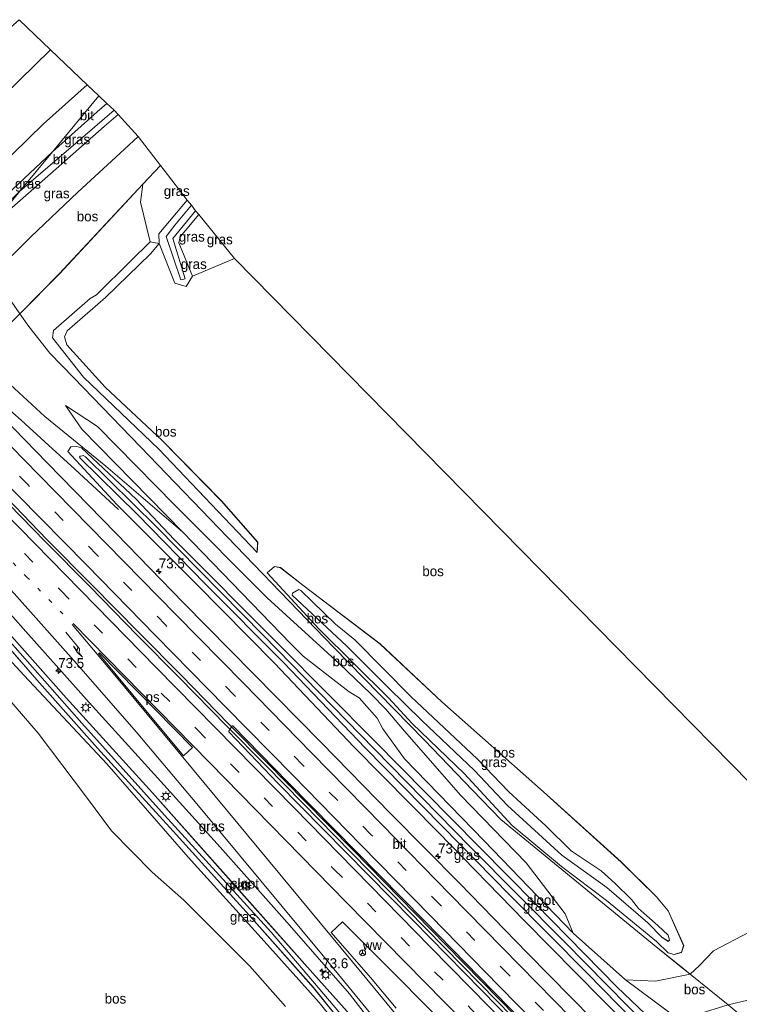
# Model space of a CAD drawing. Header units: millimetres. Extents: x 180000 to 190000, y 466229 to 468626.
# Tile 143 of 202: x 185410 to 185590, y 467732 to 467979. Entities that reach past the tile are written whole.
import ezdxf
from ezdxf.enums import TextEntityAlignment as Align

# ---------------------------------------------------------------- set-up
doc = ezdxf.new("R2010")
doc.units = ezdxf.units.MM
doc.linetypes.add('13strp', pattern=[4, 1, -3])
doc.linetypes.add('39strp', pattern=[12, 3, -9])
for name, color, linetype, lineweight in [('af-bs-rasterhekwerk', 8, 'hekwerk', 18), ('as-bs-kilometr', 13, 'Continuous', 18), ('bp-b5-bos', 93, 'Continuous', 18), ('bp-b5-grasland', 93, 'Continuous', 18), ('bw-bs-rona', 8, 'Continuous', 18), ('gr-bs-geleiderail', 213, 'geleiderail', 18), ('gw-bs-insteekwatergang', 93, 'Continuous', 18), ('gw-bs-kruinlijn', 93, 'Continuous', 18), ('gw-bs-teenlijn', 93, 'Continuous', 18), ('kd-bs-opnamedtmgrens', 173, 'Continuous', 18), ('mk-b5-vlakmark', 8, 'Continuous', 18), ('mk-bs-13streep 0.45', 8, '13strp', 18), ('mk-bs-39streep 0.15', 8, '39strp', 18), ('mk-bs-pijlre750', 8, 'Continuous', 18), ('mk-bs-streep 0.15', 8, 'Continuous', 18), ('og-b5-water', 153, 'Continuous', 18), ('og-bs-hulpgeometrie', 53, 'Continuous', 18), ('vh-b5-verh_soort', 8, 'Continuous', 18), ('wm-bs-lichtmast', 8, 'Continuous', 18)]:
    doc.layers.add(name, color=color, linetype=linetype, lineweight=lineweight)
doc.styles.add('rtw_iso', font='iso-rtw.shx')
doc.linetypes.add('geleiderail', pattern='A,2,-1,[175,RTW.shx,S=0.5,R=0,X=0,Y=0],-1', length=4)
doc.linetypes.add('hekwerk', pattern='A,7,-1.5,[1,RTW.shx,S=0.75,R=0,X=0,Y=0],-1.5', length=10)

# ---------------------------------------------------------------- blocks, each defined once
blk = doc.blocks.new('wegwijzer')
for q in [(-0.53, -0.53), (0, 0.75), (0.53, -0.53)]:
    blk.add_line((0, 0), q)
blk.add_circle((0, 0), 0.75)
blk = doc.blocks.new('dtbattr')
at = {"style": 'rtw_iso'}
blk.add_attdef('TAG', (0.59, 0.87), '', height=2.5, dxfattribs=at)
blk = doc.blocks.new('dtbattr-r')
at = {"style": 'rtw_iso'}
blk.add_attdef('TAG', text='', height=2.5, dxfattribs=at).set_placement((0, 0), align=Align.MIDDLE_CENTER)
blk = doc.blocks.new('d33az_ACAD_1_FMEBLOCK29')
at = {"layer": 'bp-b5-grasland'}
for points in [[(-71.14, 97.1, 57.53), (-56.8, 81.15, 57.65), (-39.79, 62.12, 57.78), (-18.19, 38.33, 57.95), (3.49, 13.98, 58.09), (21.98, -6.81, 58.29), (30.58, -16.43, 58.33), (39.62, -28.6, 58.45), (47.16, -40.05, 58.56), (58.03, -57.21, 58.67), (65.01, -70.05, 58.92), (70.76, -82.42, 59.11), (75.45, -94.83, 59.25), (76.03, -97.73, 59.31), (75.87, -98.09, 59.31), (74.65, -98.55, 59.23), (73.79, -98.12, 59.23), (69.3, -89.04, 59.22), (59.35, -68.08, 58.94), (54.88, -60.17, 58.77), (44.1, -42.42, 58.68), (34.02, -27.22, 58.51), (23.57, -14.19, 58.41), (9.05, 2.02, 58.37), (-9.26, 22.26, 58.27), (-29.62, 45.58, 58.02), (-50.35, 67.69, 57.95), (-68.63, 87.41, 57.65), (-75.92, 95.71, 57.52), (-76.03, 97.27, 57.41), (-74.98, 98.23, 57.48), (-73.4, 98.55, 57.51)], [(74.28, -96.61, 59.11), (74.63, -96.84, 59.1), (74.84, -96.68, 59.1), (69.87, -83.8, 58.7), (63.91, -70.9, 58.59), (57.64, -59.41, 58.55), (50.66, -47.56, 58.36), (41.4, -33.45, 58.28), (28.54, -16.49, 57.95), (11.54, 3.43, 57.86), (-15.16, 32.73, 57.71), (-35.89, 55.79, 57.63), (-60.68, 83.87, 57.2), (-63.69, 86.74, 57.27), (-70.55, 93.83, 57.19), (-71.41, 94.05, 57.19), (-71.86, 93.78, 57.19), (-71.95, 93.36, 57.19), (-66.27, 87.59, 57.21), (-59.65, 80.96, 57.19), (-47.17, 66.64, 57.49), (-31.96, 49.52, 57.54), (-12.99, 28.72, 57.77), (6.01, 7.69, 57.92), (22.19, -10.46, 58.09), (32.5, -23.33, 58.15), (41.14, -34.68, 58.27), (50.84, -49.78, 58.38), (56.48, -59.9, 58.39), (63.7, -72.66, 58.56), (69.67, -86.23, 58.8)]]:
    blk.add_polyline3d(points, close=True, dxfattribs=at)
blk = doc.blocks.new('d33az_ACAD_1_FMEBLOCK124')
at = {"layer": 'bp-b5-bos'}
for points in [[(-78.6, 32.55, 56.63), (-54, 6.64, 56.42), (-53.84, 9.25, 55.91), (-62.93, 19.58, 55.61), (-77.76, 34.76, 55.43), (-92.04, 48.06, 55.46), (-101.65, 58.67, 55.46), (-102.29, 60.7, 55.46), (-101.62, 62.19, 55.46), (-92, 70.51, 55.58), (-80.68, 81.51, 54.9), (-78.51, 84.09, 56.53), (-74.58, 74.15, 56.45), (-71.77, 73.32, 56.48), (-70.17, 75.88, 56.32), (-59.61, 80.28, 55.95), (74.32, -55.96, 55.48), (76.41, -59.07, 55.94), (78.55, -62.18, 56.37), (80.2, -64.52, 56.56), (82.1, -66.6, 56.74), (83.45, -67.93, 57.13), (85.32, -69.47, 57.15), (87.12, -70.81, 57.33), (89.25, -72.09, 57.32), (91.75, -73.21, 57.42), (97.23, -74.86, 57.44), (113.48, -88.7, 58.5), (110.04, -94.1, 58.46), (108.06, -94.61, 58.46), (102.11, -92.33, 58.34), (86.72, -84.89, 58.2), (81.19, -84.32, 58.13), (69.32, -88.38, 58.13), (60.42, -93.06, 57.98), (56.86, -96.74, 57.99), (54.51, -98.93, 58.02), (52.66, -97.4, 58.12), (45.52, -91.63, 58.17), (25.62, -75.4, 58.02), (7.08, -60.18, 57.02), (-0.03, -52.84, 56.72), (-12.03, -40.33, 56.26), (-34.84, -17.02, 56.82), (-59.2, 8.29, 56.64), (-83.18, 33.13, 56.9), (-99.87, 50.43, 56.94), (-105.9, 56.59, 57.05), (-111.21, 63.28, 57.23), (-113.48, 66.44, 56.43), (-103.54, 76.43, 56.44), (-82.6, 98.93, 55.93), (-83.21, 94.41, 56.05), (-80.78, 84.49, 56.12), (-85.78, 79.54, 56.4), (-94.22, 71.23, 56.6), (-95.83, 70.31, 56.6), (-105.03, 62.25, 56.61), (-105.28, 60.44, 56.62), (-97.47, 50.62, 56.65)], [(49.02, -93.57, 58.03), (50.54, -94, 58.02), (52.34, -93.47, 57.84), (52.91, -91.71, 57.44), (49.04, -83.09, 57.23), (46.13, -79.52, 57.13), (37.27, -70.83, 57.01), (17.79, -53.25, 55.75), (-7.66, -30.71, 55.62), (-23.18, -16.18, 55.9), (-42.5, -1.54, 56.62), (-48.14, 2.87, 56.64), (-49.66, 3.14, 56.64), (-51.45, 1.59, 56.64), (-38.4, -12.55, 56.63), (-21.05, -29.7, 56.65), (-15.15, -36.11, 56), (-2.12, -48.64, 56.14), (9.9, -61.67, 56.82), (22.3, -71.96, 57.68), (33.55, -80.51, 57.94), (46.08, -90.77, 58.12)]]:
    blk.add_polyline3d(points, close=True, dxfattribs=at)
blk = doc.blocks.new('d33az_ACAD_1_FMEBLOCK153')
at = {"layer": 'bp-b5-bos'}
for points in [[(-43.23, 43.89, 56.62), (-23.91, 29.26, 55.9), (-8.39, 14.72, 55.62), (17.06, -7.82, 55.75), (36.53, -25.4, 57.01), (45.4, -34.09, 57.13), (48.31, -37.66, 57.23), (52.18, -46.28, 57.44), (51.61, -48.03, 57.84), (49.81, -48.57, 58.02), (48.29, -48.14, 58.03), (45.35, -45.34, 58.12), (32.82, -35.08, 57.94), (21.57, -26.53, 57.68), (9.17, -16.24, 56.82), (-2.86, -3.21, 56.14), (-15.88, 9.32, 56), (-21.78, 15.73, 56.65), (-39.13, 32.88, 56.63), (-52.18, 47.02, 56.64), (-50.39, 48.57, 56.64), (-48.87, 48.31, 56.64)], [(46.68, -44.25, 58.92), (48.29, -45.27, 58.92), (48.61, -44.98, 58.91), (48.26, -43.73, 58.89), (45.71, -41.33, 58.83), (40.85, -37.03, 58.68), (39.09, -34.76, 58.58), (35, -30.82, 58.67), (31.49, -27.62, 58.66), (23.97, -22.62, 58.94), (17.63, -16.38, 58.63), (8.35, -7.86, 57.98), (0.39, 0.45, 57.71), (-16.11, 16, 57.69), (-30.21, 30.24, 57.65), (-35.06, 34.13, 57.54), (-43.76, 42.62, 57.34), (-44.23, 42.83, 57.33), (-45.83, 41.94, 57.3), (-45.89, 41.45, 57.31), (-40.82, 36.64, 57.59), (-32.28, 28.77, 57.66), (-21.87, 18.26, 57.73), (-13.41, 10.06, 57.43), (-0.25, -2.51, 57.45), (8.06, -11.24, 58.39), (21.67, -23.72, 58.83), (32.94, -31.82, 58.64), (43.18, -40.61, 58.91)]]:
    blk.add_polyline3d(points, close=True, dxfattribs=at)
blk = doc.blocks.new('pijlr')
for p, q in [((0, 0, 0.1), (5.45, 0, 0.1)), ((5.45, -0.75, 0.1), (4.7, 0, 0.1)), ((6.2, -0.75, 0.1), (5.45, 0, 0.1)), ((4, -0.75, 0.1), (5.45, -0.75, 0.1)), ((5.7, -1.05, 0.1), (4, -0.75, 0.1)), ((7.5, -0.75, 0.1), (5.7, -1.05, 0.1)), ((7.5, -0.75, 0.1), (6.2, -0.75, 0.1))]:
    blk.add_line(p, q)
blk = doc.blocks.new('lantaarnpaal')
for p, q in [((-0.75, 0), (-1.25, 0)), ((-0.88, 0.88), (-0.53, 0.53)), ((0, 0.75), (0, 1.25)), ((0.53, 0.53), (0.88, 0.88)), ((0.75, 0), (1.25, 0)), ((-0.53, -0.53), (-0.88, -0.88)), ((0, -0.75), (0, -1.25)), ((0.53, -0.53), (0.88, -0.88))]:
    blk.add_line(p, q)
blk.add_circle((0, 0), 0.75)
blk = doc.blocks.new('hecto')
for p, q in [((0, 0.625), (-0.625, 0)), ((0, -0.625), (0, 0.625)), ((-0.625, 0), (0.625, 0)), ((0.625, 0), (0, -0.625))]:
    blk.add_line(p, q)

msp = doc.modelspace()

# ---------------------------------------------------------------- linework, layer by layer
at = {"layer": 'af-bs-rasterhekwerk'}
for points in [[(185403.1, 467914.75, 51.67), (185409.67, 467905.21, 56.43), (185411.94, 467902.05, 57.23)], [(185411.94, 467902.05, 57.23), (185417.25, 467895.36, 57.05), (185423.28, 467889.2, 56.94), (185439.96, 467871.9, 56.9), (185463.94, 467847.05, 56.64), (185488.31, 467821.75, 56.82), (185511.12, 467798.43, 56.26), (185523.12, 467785.92, 56.72), (185530.23, 467778.58, 57.02), (185548.76, 467763.37, 58.02), (185568.67, 467747.14, 58.17), (185575.8, 467741.36, 58.12)], [(185575.8, 467741.36, 58.12), (185577.65, 467739.84, 58.02), (185587.18, 467732.12, 60.26)]]:
    msp.add_polyline3d(points, dxfattribs=at)
at = {"layer": 'bp-b5-bos'}
for points in [[(185386.29, 467941.06, 51.25), (185381.09, 467935.7, 51.14), (185381, 467935.73, 51.14), (185380.56, 467935.92, 51.14), (185368.8, 467941.39, 57.27), (185369.64, 467942.57, 57.31), (185372.37, 467945.46, 57.32), (185375.47, 467948.18, 57.19), (185392.18, 467963.6, 57.17), (185409.54, 467978.89, 56.67), (185417.42, 467971.32, 51.26)], [(185419.6, 467915.2, 56.44), (185409.67, 467905.21, 56.43), (185403.1, 467914.75, 51.67), (185403, 467915.06, 51.67), (185402.98, 467915.16, 51.18), (185412.49, 467924.49, 51.13), (185424.26, 467935.66, 50.97), (185435.9, 467946.45, 50.88), (185439.35, 467949.6, 50.91), (185444.96, 467942.35, 55.71), (185440.55, 467937.7, 55.93)], [(185469.3, 467848.01, 55.91), (185469.15, 467845.41, 56.42), (185444.55, 467871.31, 56.63), (185425.67, 467889.39, 56.65), (185417.86, 467899.21, 56.62), (185418.12, 467901.02, 56.61), (185427.31, 467909.08, 56.6), (185428.92, 467910, 56.6), (185437.37, 467918.3, 56.4), (185442.37, 467923.26, 56.12), (185444.64, 467922.85, 56.53), (185442.46, 467920.28, 54.9), (185431.15, 467909.27, 55.58), (185421.53, 467900.96, 55.46), (185420.86, 467899.47, 55.46), (185421.5, 467897.44, 55.46), (185431.11, 467886.83, 55.46), (185445.39, 467873.52, 55.43), (185460.21, 467858.34, 55.61)], [(185546.35, 467754.98, 57.83), (185548.4, 467750.14, 58.19), (185526.04, 467773.24, 58.19), (185506.13, 467793.73, 58.03), (185500.63, 467801.28, 58.1), (185499.24, 467803.96, 58.07), (185494.73, 467809.01, 58.07), (185492.26, 467810.56, 58.07), (185480.67, 467819.46, 57.52), (185477.61, 467822.6, 57.52), (185450.53, 467850.5, 57.31), (185425.28, 467876.34, 57.21), (185421.12, 467882.28, 57.1), (185429.2, 467877.01, 56.53), (185448.54, 467857.29, 56.34), (185471.72, 467834.13, 56.37), (185489.74, 467817.66, 56.71), (185497.67, 467810.05, 57), (185501.39, 467806.22, 56.47), (185506.1, 467800.72, 56.3), (185520.23, 467784.61, 56.52), (185536.6, 467767.69, 57.4)], [(185625.26, 467746.43, 58.34), (185631.21, 467744.15, 58.46), (185633.19, 467744.67, 58.46), (185636.62, 467750.07, 58.5), (185636.5, 467743.7, 59.12), (185636.07, 467737.3, 59.89), (185636.24, 467732.99, 60.53), (185636.5, 467730.3, 60.89), (185637.06, 467727.74, 61.1), (185629.87, 467731.05, 61.33), (185620.16, 467735.56, 61.27), (185612.17, 467738.34, 60.9), (185600.59, 467735.35, 60.65), (185587.18, 467732.12, 60.26), (185577.65, 467739.84, 58.02), (185580.01, 467742.03, 57.99), (185583.56, 467745.71, 57.98), (185592.47, 467750.39, 58.13), (185604.33, 467754.45, 58.13), (185609.87, 467753.88, 58.2)], [(185577.65, 467739.84, 58.02), (185587.18, 467732.12, 60.26), (185577.17, 467729.08, 59.72), (185575.19, 467728.23, 59.7), (185561.49, 467738.39, 58.09), (185569.03, 467738.05, 58.01)], [(185676.83, 467686.43, 62.24), (185663.51, 467665.88, 62.51), (185659.76, 467669.13, 62.36), (185629.92, 467695.61, 60.81), (185614.43, 467709.14, 60.68), (185601.97, 467719.83, 60.1), (185587.18, 467732.12, 60.26), (185600.59, 467735.35, 60.65), (185612.17, 467738.34, 60.9), (185620.16, 467735.56, 61.27), (185629.87, 467731.05, 61.33), (185637.06, 467727.74, 61.1), (185637.83, 467725.4, 61.29), (185639.04, 467723.22, 61.48), (185640.33, 467721.47, 61.74), (185641.59, 467719.84, 61.67), (185644.84, 467716.21, 61.68), (185649.23, 467711.98, 61.55), (185655.67, 467705.59, 61.55), (185662.76, 467698.25, 61.82), (185666.12, 467694.99, 61.93), (185668.89, 467692.6, 61.99), (185672, 467690.01, 62.15), (185675.56, 467687.35, 62.2)]]:
    msp.add_polyline3d(points, close=True, dxfattribs=at)
for points in [[(185409.67, 467905.21, 56.43), (185411.94, 467902.05, 57.23), (185417.25, 467895.36, 57.05), (185423.28, 467889.2, 56.94), (185439.96, 467871.9, 56.9), (185463.94, 467847.05, 56.64), (185488.31, 467821.75, 56.82), (185511.12, 467798.43, 56.26), (185523.12, 467785.92, 56.72), (185530.23, 467778.58, 57.02), (185548.76, 467763.37, 58.02), (185568.67, 467747.14, 58.17), (185575.8, 467741.36, 58.12), (185577.65, 467739.84, 58.02), (185569.03, 467738.05, 58.01), (185561.49, 467738.39, 58.09), (185548.4, 467750.14, 58.19), (185546.35, 467754.98, 57.83), (185536.6, 467767.69, 57.4), (185520.23, 467784.61, 56.52), (185506.1, 467800.72, 56.3), (185501.39, 467806.22, 56.47), (185497.67, 467810.05, 57), (185489.74, 467817.66, 56.71), (185471.72, 467834.13, 56.37), (185448.54, 467857.29, 56.34), (185429.2, 467877.01, 56.53), (185421.12, 467882.28, 57.1), (185425.28, 467876.34, 57.21), (185450.53, 467850.5, 57.31), (185431.3, 467867.06, 57.26), (185415.98, 467879.52, 57.4), (185402.9, 467891.56, 57.34)], [(185408.55, 467806.91, 61), (185414.33, 467800.24, 61.01), (185426.41, 467784.13, 60.11), (185432.68, 467775.73, 60.19), (185442.9, 467765.35, 61.08), (185450.82, 467758.38, 61.22), (185458.36, 467750.86, 61.23), (185467.34, 467741.82, 61.15), (185476.3, 467731.76, 61.2)]]:
    msp.add_polyline3d(points, dxfattribs=at)
at = {"layer": 'bp-b5-grasland'}
for points in [[(185386.29, 467941.06, 51.25), (185417.42, 467971.32, 51.26), (185426.58, 467962.6, 51.36), (185415.6, 467952.84, 51.39), (185404.08, 467941.58, 51.42)], [(185402.9, 467891.56, 57.34), (185415.98, 467879.52, 57.4), (185431.3, 467867.06, 57.26), (185450.53, 467850.5, 57.31), (185477.61, 467822.6, 57.52), (185480.67, 467819.46, 57.52), (185492.26, 467810.56, 58.07), (185494.73, 467809.01, 58.07), (185499.24, 467803.96, 58.07), (185500.63, 467801.28, 58.1), (185506.13, 467793.73, 58.03), (185526.04, 467773.24, 58.19), (185548.4, 467750.14, 58.19), (185561.49, 467738.39, 58.09), (185575.19, 467728.23, 59.7)], [(185553.33, 467728.45, 58.99), (185536.95, 467745.08, 58.98), (185519.86, 467762.6, 58.89), (185502.7, 467780.03, 58.81), (185485.19, 467797.84, 58.61), (185468.23, 467815.1, 58.35), (185450.73, 467832.88, 58.19), (185433.84, 467850.22, 58.06), (185416.53, 467867.87, 57.92), (185399.83, 467884.99, 57.7)], [(185568.22, 467728.15, 58.83), (185559.28, 467736.7, 58.33), (185538.9, 467757.49, 58.37), (185517.9, 467778.72, 58.36), (185498.69, 467798.22, 58.29), (185474.78, 467822.23, 57.8), (185448.35, 467848.68, 57.61), (185438.87, 467858.8, 57.43), (185425.16, 467871.67, 57.42), (185423.95, 467871.97, 57.42), (185422.48, 467871.88, 57.42), (185421.7, 467870.75, 57.42), (185433.98, 467857.45, 57.81), (185453.65, 467837.89, 57.87), (185473.5, 467817.75, 58.14), (185493.38, 467796.75, 58.41), (185514.65, 467775.34, 58.62), (185536.07, 467753.27, 58.58), (185555.59, 467733.61, 58.72), (185563.57, 467725.46, 58.81)], [(185563.57, 467725.46, 58.81), (185555.59, 467733.61, 58.72), (185536.07, 467753.27, 58.58), (185514.65, 467775.34, 58.62), (185493.38, 467796.75, 58.41), (185473.5, 467817.75, 58.14), (185453.65, 467837.89, 57.87), (185433.98, 467857.45, 57.81), (185421.7, 467870.75, 57.42), (185422.48, 467871.88, 57.42), (185423.95, 467871.97, 57.42), (185425.16, 467871.67, 57.42), (185438.87, 467858.8, 57.43), (185448.35, 467848.68, 57.61), (185474.78, 467822.23, 57.8), (185498.69, 467798.22, 58.29), (185517.9, 467778.72, 58.36), (185538.9, 467757.49, 58.37), (185559.28, 467736.7, 58.33), (185568.22, 467728.15, 58.83)], [(185572.65, 467721.06, 58.31), (185546.19, 467747.93, 58.21), (185522.58, 467771.74, 58.09), (185498.6, 467796.23, 57.88), (185470.71, 467824.73, 57.38), (185443.93, 467851.9, 57.19), (185426.16, 467869.4, 57.15), (185425.62, 467869.7, 57.15), (185425.33, 467869.68, 57.15), (185424.8, 467869.54, 57.15), (185424.7, 467869.34, 57.15), (185424.74, 467869.14, 57.15), (185439.17, 467854.96, 57.26), (185456.17, 467837.57, 57.34), (185475.9, 467817.83, 57.71), (185496.27, 467796.5, 57.93), (185515.43, 467776.99, 58.09), (185532.59, 467759.58, 58.14), (185551.91, 467740.11, 58.28), (185571.15, 467720.41, 58.44)], [(185401.33, 467836.7, 57.65), (185411.17, 467825.7, 57.68), (185427.05, 467807.87, 57.86), (185443.49, 467789.87, 58.01), (185459.93, 467771.61, 58.14), (185476.71, 467752.77, 58.29), (185492.35, 467734.93, 58.38), (185503.38, 467720.65, 58.51)], [(185392.5, 467834.32, 57.65), (185410.79, 467814.6, 57.95), (185431.52, 467792.5, 58.02), (185451.88, 467769.18, 58.27), (185470.18, 467748.94, 58.37), (185484.71, 467732.73, 58.41), (185495.16, 467719.7, 58.51)], [(185491.72, 467730.48, 58.33), (185483.12, 467740.11, 58.29), (185464.63, 467760.9, 58.09), (185442.94, 467785.25, 57.95), (185421.34, 467809.04, 57.78), (185404.33, 467828.07, 57.65)], [(185476.3, 467731.76, 61.2), (185467.34, 467741.82, 61.15), (185458.36, 467750.86, 61.23), (185450.82, 467758.38, 61.22), (185442.9, 467765.35, 61.08), (185432.68, 467775.73, 60.19), (185426.41, 467784.13, 60.11), (185414.33, 467800.24, 61.01), (185408.55, 467806.91, 61)], [(185542.26, 467718.63, 59.2), (185525.27, 467735.93, 59.05), (185508.26, 467753.27, 58.97), (185491.44, 467770.37, 58.74), (185474.37, 467787.71, 58.65), (185462.04, 467800.51, 58.51), (185462.06, 467800.71, 58.51), (185462.92, 467802, 58.52), (185463.07, 467802.01, 58.52), (185476.92, 467787.87, 58.55), (185494.05, 467770.46, 58.71), (185511.14, 467753.16, 58.88), (185528.3, 467735.59, 58.99), (185545.64, 467717.97, 59.17)], [(185504.01, 467731.32, 58.7), (185497.59, 467738.98, 58.6), (185487.76, 467750.31, 58.6), (185490.58, 467752.98, 58.56), (185499.11, 467744.46, 58.65), (185516.12, 467727.35, 58.81)]]:
    msp.add_polyline3d(points, dxfattribs=at)
for points in [[(185423.64, 467947.91, 50.9), (185409.74, 467935.92, 51.14), (185417.93, 467945.8, 51.17), (185429.1, 467955.79, 51.03), (185431.55, 467957.92, 51.03), (185433.34, 467956.19, 50.9)], [(185402.98, 467915.16, 51.18), (185389.62, 467911.6, 51.18), (185402.86, 467927.61, 51.06), (185417.38, 467940.31, 50.94), (185430.88, 467952.13, 50.82), (185434.39, 467955.18, 50.79), (185439.35, 467949.6, 50.91), (185435.9, 467946.45, 50.88), (185424.26, 467935.66, 50.97), (185412.49, 467924.49, 51.13)], [(185399.38, 467926.54, 51.07), (185397, 467925.83, 51.21), (185407.89, 467936.34, 51.17), (185417.93, 467945.8, 51.17), (185409.74, 467935.92, 51.14), (185406.3, 467932.59, 51.12), (185400.7, 467927.52, 51.06)], [(185444.57, 467925.28, 56.51), (185444.64, 467922.85, 56.53), (185442.37, 467923.26, 56.12), (185439.94, 467933.17, 56.05), (185440.55, 467937.7, 55.93), (185444.96, 467942.35, 55.71), (185445.86, 467941.17, 56.2), (185451.62, 467933.7, 56.17)], [(185446.38, 467924.58, 57.24), (185450.08, 467913.74, 57.09), (185451.14, 467913.99, 57.09), (185448.06, 467924.09, 57.22), (185453.72, 467931.04, 57.19), (185454.53, 467930.07, 56.02), (185449.87, 467924.51, 56.29), (185449.58, 467922.97, 56.31), (185452.97, 467914.64, 56.32), (185451.38, 467912.09, 56.48), (185448.57, 467912.91, 56.45), (185444.64, 467922.85, 56.53), (185444.57, 467925.28, 56.51), (185451.62, 467933.7, 56.17), (185452.7, 467932.44, 57.23), (185448.51, 467927.4, 57.24)], [(185451.14, 467913.99, 57.09), (185450.08, 467913.74, 57.09), (185446.38, 467924.58, 57.24), (185448.51, 467927.4, 57.24), (185452.7, 467932.44, 57.23), (185453.72, 467931.04, 57.19), (185448.06, 467924.09, 57.22)], [(185463.54, 467919.05, 55.95), (185452.97, 467914.64, 56.32), (185449.58, 467922.97, 56.31), (185449.87, 467924.51, 56.29), (185454.53, 467930.07, 56.02)], [(185572.49, 467748.35, 58.91), (185572.16, 467748.06, 58.92), (185570.56, 467749.09, 58.92), (185567.06, 467752.73, 58.91), (185556.81, 467761.51, 58.64), (185545.55, 467769.61, 58.83), (185531.94, 467782.1, 58.39), (185523.63, 467790.83, 57.45), (185510.47, 467803.4, 57.43), (185502.01, 467811.6, 57.73), (185491.59, 467822.1, 57.66), (185483.06, 467829.98, 57.59), (185477.99, 467834.79, 57.31), (185478.04, 467835.28, 57.3), (185479.65, 467836.17, 57.33), (185480.12, 467835.96, 57.34), (185488.81, 467827.47, 57.54), (185493.67, 467823.58, 57.65), (185507.77, 467809.34, 57.69), (185524.27, 467793.79, 57.71), (185532.22, 467785.48, 57.98), (185541.51, 467776.96, 58.63), (185547.85, 467770.71, 58.94), (185555.36, 467765.72, 58.66), (185558.87, 467762.52, 58.67), (185562.97, 467758.58, 58.58), (185564.72, 467756.31, 58.68), (185569.59, 467752.01, 58.83), (185572.13, 467749.6, 58.89)]]:
    msp.add_polyline3d(points, close=True, dxfattribs=at)
at = {"layer": 'gr-bs-geleiderail'}
for points in [[(185434.41, 467856.21, 57.84), (185423.46, 467866.28, 58.28), (185416, 467873.14, 58.31), (185410.03, 467878.6, 58.26), (185405.88, 467882.25, 58.28), (185396.81, 467890.23, 58.29), (185392.06, 467894.57, 58.34), (185386.89, 467899.48, 58.03), (185382.83, 467903.43, 57.98)], [(185373.15, 467891.75, 58.33), (185374.89, 467889.99, 58.34), (185387.96, 467876.87, 58.43), (185397.4, 467867.32, 58.46), (185403.94, 467860.56, 58.66), (185416.04, 467848.2, 58.82), (185427.22, 467836.89, 58.93), (185439.19, 467824.7, 59.01), (185449.63, 467814.17, 59.19), (185461.6, 467801.93, 59.24), (185471.36, 467792.08, 59.25), (185480.64, 467782.67, 59.33), (185492.73, 467770.35, 59.41), (185516.16, 467746.48, 59.68), (185529.25, 467733.16, 59.69), (185547.52, 467714.5, 59.79), (185563.47, 467698.3, 59.97), (185572.07, 467689.54, 60.06)], [(185373.61, 467892.3, 58.33), (185375.36, 467890.53, 58.34), (185388.43, 467877.41, 58.43), (185397.87, 467867.86, 58.46), (185404.41, 467861.1, 58.66), (185416.51, 467848.74, 58.82), (185427.7, 467837.43, 58.93), (185439.66, 467825.24, 59.01), (185450.1, 467814.71, 59.19), (185462.08, 467802.48, 59.24), (185471.83, 467792.62, 59.25), (185481.12, 467783.21, 59.33), (185493.2, 467770.89, 59.41), (185516.63, 467747.02, 59.68), (185529.73, 467733.7, 59.69), (185547.99, 467715.04, 59.79), (185563.94, 467698.84, 59.97), (185572.54, 467690.08, 60.06)]]:
    msp.add_polyline3d(points, dxfattribs=at)
at = {"layer": 'gw-bs-insteekwatergang'}
for points in [[(185433.98, 467857.45, 57.81), (185421.7, 467870.75, 57.42), (185422.48, 467871.88, 57.42), (185423.95, 467871.97, 57.42), (185425.16, 467871.67, 57.42), (185438.87, 467858.8, 57.43), (185448.35, 467848.68, 57.61)], [(185555.59, 467733.61, 58.72), (185536.07, 467753.27, 58.58), (185514.65, 467775.34, 58.62), (185493.38, 467796.75, 58.41), (185473.5, 467817.75, 58.14), (185453.65, 467837.89, 57.87), (185433.98, 467857.45, 57.81)], [(185559.28, 467736.7, 58.33), (185538.9, 467757.49, 58.37), (185517.9, 467778.72, 58.36), (185498.69, 467798.22, 58.29), (185474.78, 467822.23, 57.8), (185448.35, 467848.68, 57.61)], [(185387.74, 467845.47, 57.51), (185386.15, 467845.15, 57.48), (185385.1, 467844.19, 57.41), (185385.22, 467842.63, 57.52), (185392.5, 467834.32, 57.65), (185410.79, 467814.6, 57.95), (185431.52, 467792.5, 58.02), (185451.88, 467769.18, 58.27), (185470.18, 467748.94, 58.37), (185484.71, 467732.73, 58.41), (185495.16, 467719.7, 58.51)], [(185491.72, 467730.48, 58.33), (185483.12, 467740.11, 58.29), (185464.63, 467760.9, 58.09), (185442.94, 467785.25, 57.95), (185421.34, 467809.04, 57.78), (185404.33, 467828.07, 57.65), (185389.99, 467844.02, 57.53), (185387.74, 467845.47, 57.51)], [(185581.55, 467714.88, 58.82), (185568.22, 467728.15, 58.83), (185559.28, 467736.7, 58.33)], [(185647.18, 467640.66, 59.22), (185628.46, 467659.33, 59.19), (185609.86, 467678.13, 59.09), (185597.12, 467691.1, 59.04), (185591.77, 467696.94, 59.12), (185591.13, 467698.37, 59.14), (185589.85, 467699.89, 59.12), (185588.78, 467700.53, 59.11), (185587.24, 467701.12, 59.09), (185575.94, 467712.69, 58.84), (185563.57, 467725.46, 58.81), (185555.59, 467733.61, 58.72)]]:
    msp.add_polyline3d(points, dxfattribs=at)
at = {"layer": 'gw-bs-kruinlijn'}
for points in [[(185444.96, 467942.35, 55.71), (185440.55, 467937.7, 55.93), (185419.6, 467915.2, 56.44), (185409.67, 467905.21, 56.43), (185407.56, 467903.09, 56.43), (185403, 467900.39, 56.67), (185399.85, 467899.86, 56.67), (185396.29, 467900.21, 56.67), (185392.54, 467902.16, 56.67), (185389.79, 467904.17, 56.67), (185387.98, 467905.97, 56.88), (185386.4, 467907.74, 57.01)], [(185452.7, 467932.44, 57.23), (185448.51, 467927.4, 57.24), (185446.38, 467924.58, 57.24), (185450.08, 467913.74, 57.09), (185451.14, 467913.99, 57.09), (185448.06, 467924.09, 57.22), (185453.72, 467931.04, 57.19)], [(185444.64, 467922.85, 56.53), (185442.37, 467923.26, 56.12), (185437.37, 467918.3, 56.4), (185428.92, 467910, 56.6), (185427.31, 467909.08, 56.6), (185418.12, 467901.02, 56.61), (185417.86, 467899.21, 56.62), (185425.67, 467889.39, 56.65), (185444.55, 467871.31, 56.63), (185469.15, 467845.41, 56.42)], [(185421.12, 467882.28, 57.1), (185425.28, 467876.34, 57.21), (185450.53, 467850.5, 57.31), (185477.61, 467822.6, 57.52), (185480.67, 467819.46, 57.52), (185492.26, 467810.56, 58.07), (185494.73, 467809.01, 58.07), (185499.24, 467803.96, 58.07), (185500.63, 467801.28, 58.1), (185506.13, 467793.73, 58.03), (185526.04, 467773.24, 58.19), (185548.4, 467750.14, 58.19)], [(185382, 467838.9, 59.33), (185393.85, 467823.51, 60.17), (185400.79, 467815.8, 60.97), (185408.55, 467806.91, 61), (185414.33, 467800.24, 61.01)], [(185491.59, 467822.1, 57.66), (185483.06, 467829.98, 57.59), (185477.99, 467834.79, 57.31), (185478.04, 467835.28, 57.3), (185479.65, 467836.17, 57.33), (185480.12, 467835.96, 57.34), (185488.81, 467827.47, 57.54), (185493.67, 467823.58, 57.65), (185507.77, 467809.34, 57.69), (185524.27, 467793.79, 57.71), (185532.22, 467785.48, 57.98), (185541.51, 467776.96, 58.63), (185547.85, 467770.71, 58.94), (185555.36, 467765.72, 58.66), (185558.87, 467762.52, 58.67), (185562.97, 467758.58, 58.58), (185564.72, 467756.31, 58.68), (185569.59, 467752.01, 58.83), (185572.13, 467749.6, 58.89), (185572.49, 467748.35, 58.91), (185572.16, 467748.06, 58.92), (185570.56, 467749.09, 58.92), (185567.06, 467752.73, 58.91)], [(185491.59, 467822.1, 57.66), (185502.01, 467811.6, 57.73), (185510.47, 467803.4, 57.43), (185523.63, 467790.83, 57.45), (185531.94, 467782.1, 58.39), (185545.55, 467769.61, 58.83), (185556.81, 467761.51, 58.64), (185567.06, 467752.73, 58.91)], [(185476.3, 467731.76, 61.2), (185467.34, 467741.82, 61.15), (185458.36, 467750.86, 61.23), (185450.82, 467758.38, 61.22), (185442.9, 467765.35, 61.08), (185432.68, 467775.73, 60.19), (185426.41, 467784.13, 60.11), (185414.33, 467800.24, 61.01)], [(185637.06, 467727.74, 61.1), (185629.87, 467731.05, 61.33), (185620.16, 467735.56, 61.27), (185612.17, 467738.34, 60.9), (185600.59, 467735.35, 60.65), (185587.18, 467732.12, 60.26), (185577.17, 467729.08, 59.72), (185575.19, 467728.23, 59.7), (185575.57, 467725.18, 59.8), (185588.18, 467712.7, 59.77), (185606.83, 467695.3, 60.41), (185620.58, 467681.99, 60.84), (185638.84, 467666.47, 61.81), (185654.76, 467652.36, 62.44)]]:
    msp.add_polyline3d(points, dxfattribs=at)
at = {"layer": 'gw-bs-teenlijn'}
for points in [[(185417.42, 467971.32, 51.26), (185386.29, 467941.06, 51.25)], [(185439.35, 467949.6, 50.91), (185435.9, 467946.45, 50.88), (185424.26, 467935.66, 50.97), (185412.49, 467924.49, 51.13)], [(185454.53, 467930.07, 56.02), (185449.87, 467924.51, 56.29), (185449.58, 467922.97, 56.31), (185452.97, 467914.64, 56.32), (185451.38, 467912.09, 56.48), (185448.57, 467912.91, 56.45), (185444.64, 467922.85, 56.53), (185444.57, 467925.28, 56.51), (185451.62, 467933.7, 56.17)], [(185402.98, 467915.16, 51.18), (185412.49, 467924.49, 51.13)], [(185469.15, 467845.41, 56.42), (185469.3, 467848.01, 55.91), (185460.21, 467858.34, 55.61), (185445.39, 467873.52, 55.43), (185431.11, 467886.83, 55.46), (185421.5, 467897.44, 55.46), (185420.86, 467899.47, 55.46), (185421.53, 467900.96, 55.46), (185431.15, 467909.27, 55.58), (185442.46, 467920.28, 54.9), (185444.64, 467922.85, 56.53)], [(185421.12, 467882.28, 57.1), (185429.2, 467877.01, 56.53), (185448.54, 467857.29, 56.34), (185471.72, 467834.13, 56.37), (185489.74, 467817.66, 56.71), (185497.67, 467810.05, 57), (185501.39, 467806.22, 56.47), (185506.1, 467800.72, 56.3), (185520.23, 467784.61, 56.52), (185536.6, 467767.69, 57.4), (185546.35, 467754.98, 57.83), (185548.4, 467750.14, 58.19)], [(185484.74, 467826.22, 56.63), (185502.1, 467809.07, 56.65), (185507.99, 467802.66, 56), (185521.02, 467790.13, 56.14), (185533.04, 467777.1, 56.82), (185545.45, 467766.8, 57.68), (185556.7, 467758.25, 57.94), (185569.22, 467748, 58.12), (185572.16, 467745.2, 58.03), (185573.68, 467744.77, 58.02), (185575.48, 467745.3, 57.84), (185576.05, 467747.05, 57.44), (185572.19, 467755.68, 57.23), (185569.28, 467759.25, 57.13), (185560.41, 467767.93, 57.01), (185540.93, 467785.51, 55.75), (185515.49, 467808.06, 55.62), (185499.96, 467822.59, 55.9), (185480.65, 467837.23, 56.62), (185475.01, 467841.64, 56.64), (185473.49, 467841.91, 56.64), (185471.7, 467840.35, 56.64)], [(185484.74, 467826.22, 56.63), (185471.7, 467840.35, 56.64)], [(185636.62, 467750.07, 58.5), (185633.19, 467744.67, 58.46), (185631.21, 467744.15, 58.46), (185625.26, 467746.43, 58.34), (185609.87, 467753.88, 58.2), (185604.33, 467754.45, 58.13), (185592.47, 467750.39, 58.13), (185583.56, 467745.71, 57.98), (185580.01, 467742.03, 57.99), (185577.65, 467739.84, 58.02), (185569.03, 467738.05, 58.01), (185561.49, 467738.39, 58.09)]]:
    msp.add_polyline3d(points, dxfattribs=at)
at = {"layer": 'kd-bs-opnamedtmgrens'}
for points in [[(185429.54, 467959.82, 51.27), (185426.58, 467962.6, 51.36), (185417.42, 467971.32, 51.26), (185409.54, 467978.89, 56.67)], [(185429.54, 467959.82, 51.27), (185431.55, 467957.92, 51.03), (185433.34, 467956.19, 50.9), (185434.39, 467955.18, 50.79), (185439.35, 467949.6, 50.91), (185444.96, 467942.35, 55.71), (185445.86, 467941.17, 56.2), (185451.62, 467933.7, 56.17), (185452.7, 467932.44, 57.23), (185453.72, 467931.04, 57.19), (185454.53, 467930.07, 56.02), (185463.54, 467919.05, 55.95), (185597.46, 467782.8, 55.48), (185603.15, 467778.06, 56.2), (185612.74, 467770.31, 57.05), (185616.02, 467767.57, 57.28), (185620.38, 467763.91, 57.44), (185636.62, 467750.07, 58.5), (185638.65, 467748.25, 58.68), (185691.37, 467708.88, 60.3)]]:
    msp.add_polyline3d(points, dxfattribs=at)
at = {"layer": 'mk-b5-vlakmark'}
msp.add_polyline3d([(185452.98, 467796.61, 58.49), (185450.7, 467794.53, 58.42), (185429.45, 467820.18, 58.29), (185429.64, 467820.35, 58.3)], close=True, dxfattribs=at)
at = {"layer": 'mk-bs-13streep 0.45'}
msp.add_polyline3d([(185367.08, 467884.42, 57.61), (185377.17, 467874.21, 57.73), (185411.41, 467839.36, 58.11), (185421.8, 467828.77, 58.22)], dxfattribs=at)
at = {"layer": 'mk-bs-39streep 0.15'}
for points in [[(185640.12, 467629.73, 59.73), (185635.32, 467634.66, 59.77), (185618.12, 467652.12, 59.72), (185600.91, 467669.64, 59.59), (185583.75, 467687.12, 59.47), (185566.53, 467704.67, 59.33), (185549.34, 467722.14, 59.18), (185532.14, 467739.73, 59.15), (185514.95, 467757.25, 59.01), (185497.76, 467774.75, 58.9), (185480.57, 467792.27, 58.77), (185463.36, 467809.79, 58.62), (185446.19, 467827.34, 58.47), (185428.98, 467844.9, 58.35), (185411.71, 467862.45, 57.99), (185394.49, 467880.03, 57.83), (185377.59, 467897.1, 57.56)], [(185369.45, 467887.28, 57.67), (185385.66, 467870.85, 57.86), (185419.95, 467835.93, 58.25), (185454.13, 467801.09, 58.56), (185488.43, 467766.16, 58.86), (185522.74, 467731.2, 59.14), (185557.03, 467696.25, 59.36), (185591.33, 467661.31, 59.59), (185625.66, 467626.35, 59.73), (185633.04, 467618.84, 59.76)]]:
    msp.add_polyline3d(points, dxfattribs=at)
at = {"layer": 'mk-bs-streep 0.15'}
for points in [[(185642.2, 467632.97, 59.72), (185637.91, 467637.3, 59.61), (185620.96, 467654.52, 59.57), (185603.63, 467672.13, 59.47), (185586.1, 467689.98, 59.25), (185568.77, 467707.65, 59.12), (185552.08, 467724.62, 59.01), (185535.03, 467741.98, 59.03), (185517.47, 467759.86, 58.86), (185500.49, 467777.24, 58.64), (185482.76, 467795.29, 58.61), (185465.76, 467812.68, 58.51), (185448.78, 467829.95, 58.38), (185431.41, 467847.63, 58.14), (185414.49, 467864.9, 57.97), (185397.17, 467882.51, 57.91), (185379.94, 467899.94, 57.42)], [(185638.11, 467626.66, 59.54), (185633.03, 467631.78, 59.51), (185615.85, 467649.26, 59.44), (185598.5, 467666.95, 59.38), (185581.56, 467684.17, 59.33), (185564.4, 467701.64, 59.24), (185546.99, 467719.31, 59.11), (185529.94, 467736.79, 58.96), (185512.59, 467754.41, 58.92), (185495.27, 467772.11, 58.73), (185478.1, 467789.64, 58.58), (185461.15, 467806.85, 58.45), (185443.78, 467824.61, 58.3), (185426.4, 467842.34, 58.23), (185409.31, 467859.76, 57.99), (185392.53, 467876.8, 57.78), (185375.27, 467894.3, 57.55)], [(185371.76, 467890.07, 57.77), (185375.45, 467886.34, 57.81), (185409.7, 467851.51, 58.17), (185443.99, 467816.56, 58.54), (185478.33, 467781.61, 58.83), (185512.62, 467746.64, 59.13), (185546.91, 467711.73, 59.36), (185581.11, 467676.87, 59.58), (185615.41, 467641.94, 59.76), (185635.04, 467621.92, 59.85)], [(185364.59, 467881.41, 57.54), (185375.11, 467870.62, 57.66), (185391.93, 467852.87, 57.81), (185408.25, 467835.15, 58), (185423.91, 467817.65, 58.15), (185438.82, 467800.5, 58.27), (185454.44, 467782.03, 58.37), (185485.69, 467744.43, 58.56), (185497.55, 467729.95, 58.61), (185503.85, 467721.7, 58.66), (185509.72, 467713.4, 58.71), (185514.75, 467705.62, 58.74), (185520.3, 467696.23, 58.79), (185524.88, 467687.9, 58.88), (185529.48, 467678.97, 59.02), (185534.21, 467669.22, 59.23), (185538.56, 467659.4, 59.4), (185540.93, 467653.7, 59.49)], [(185423.06, 467827.66, 58.23), (185457.29, 467792.76, 58.54), (185491.59, 467757.8, 58.83), (185525.87, 467722.89, 59.1), (185560.14, 467687.98, 59.32), (185594.43, 467653.04, 59.54), (185628.69, 467618.15, 59.67), (185631.04, 467615.75, 59.67)], [(185422.84, 467827.44, 58.23), (185433.06, 467815.26, 58.32), (185464.31, 467777.55, 58.51), (185495.51, 467739.98, 58.66), (185519.79, 467710.57, 58.98), (185526.97, 467701.51, 59.1), (185532.88, 467693.56, 59.2), (185537.76, 467686.43, 59.23), (185542.38, 467679.07, 59.27), (185545.9, 467672.91, 59.29), (185554.13, 467657.71, 59.35), (185557.11, 467652.88, 59.38)]]:
    msp.add_polyline3d(points, dxfattribs=at)
at = {"layer": 'og-b5-water'}
for points in [[(185571.15, 467720.41, 58.44), (185551.91, 467740.11, 58.28), (185532.59, 467759.58, 58.14), (185515.43, 467776.99, 58.09), (185496.27, 467796.5, 57.93), (185475.9, 467817.83, 57.71), (185456.17, 467837.57, 57.34), (185439.17, 467854.96, 57.26), (185424.74, 467869.14, 57.15), (185424.7, 467869.34, 57.15), (185424.8, 467869.54, 57.15), (185425.33, 467869.68, 57.15), (185425.62, 467869.7, 57.15), (185426.16, 467869.4, 57.15), (185443.93, 467851.9, 57.19), (185470.71, 467824.73, 57.38), (185498.6, 467796.23, 57.88), (185522.58, 467771.74, 58.09), (185546.19, 467747.93, 58.21), (185572.65, 467721.06, 58.31)], [(185493.63, 467723.59, 58.15), (185483.32, 467736.45, 58.09), (185467.14, 467754.61, 57.92), (185448.14, 467775.64, 57.77), (185429.17, 467796.43, 57.54), (185413.96, 467813.55, 57.49), (185401.48, 467827.87, 57.19), (185394.86, 467834.51, 57.21), (185389.18, 467840.27, 57.19), (185389.27, 467840.7, 57.19), (185389.72, 467840.97, 57.19), (185390.58, 467840.75, 57.19), (185397.45, 467833.66, 57.27), (185400.45, 467830.78, 57.2), (185425.24, 467802.71, 57.63), (185445.97, 467779.65, 57.71), (185472.67, 467750.35, 57.86), (185489.67, 467730.43, 57.95)]]:
    msp.add_polyline3d(points, dxfattribs=at)
at = {"layer": 'og-bs-hulpgeometrie'}
msp.add_polyline3d([(185402.86, 467927.61, 51.06), (185409.74, 467935.92, 51.14), (185417.93, 467945.8, 51.17), (185429.54, 467959.82, 51.27)], dxfattribs=at)
at = {"layer": 'vh-b5-verh_soort'}
for points in [[(185407.89, 467936.34, 51.17), (185397, 467925.83, 51.21), (185399.38, 467926.54, 51.07), (185400.7, 467927.52, 51.06), (185406.3, 467932.59, 51.12), (185409.74, 467935.92, 51.14), (185402.86, 467927.61, 51.06), (185401.01, 467926, 51.05), (185399.74, 467925.21, 51.04), (185397.91, 467924.49, 51.09), (185396.18, 467924.1, 51.12), (185394.92, 467923.7, 51.12), (185389.6, 467918.54, 51.18), (185386.94, 467915.77, 51.17), (185382.66, 467911.47, 51.17), (185378.36, 467916.04, 51.31), (185386.16, 467924.04, 51.29), (185393.63, 467931.49, 51.33), (185404.08, 467941.58, 51.42), (185415.6, 467952.84, 51.39), (185426.58, 467962.6, 51.36), (185429.54, 467959.82, 51.27), (185417.93, 467945.8, 51.17)], [(185429.1, 467955.79, 51.03), (185417.93, 467945.8, 51.17), (185429.54, 467959.82, 51.27), (185431.55, 467957.92, 51.03)], [(185417.38, 467940.31, 50.94), (185402.86, 467927.61, 51.06), (185409.74, 467935.92, 51.14), (185423.64, 467947.91, 50.9), (185433.34, 467956.19, 50.9), (185434.39, 467955.18, 50.79), (185430.88, 467952.13, 50.82)]]:
    msp.add_polyline3d(points, close=True, dxfattribs=at)
for points in [[(185399.83, 467884.99, 57.7), (185416.53, 467867.87, 57.92), (185433.84, 467850.22, 58.06), (185450.73, 467832.88, 58.19), (185468.23, 467815.1, 58.35), (185485.19, 467797.84, 58.61), (185502.7, 467780.03, 58.81), (185519.86, 467762.6, 58.89), (185536.95, 467745.08, 58.98), (185553.33, 467728.45, 58.99)], [(185503.38, 467720.65, 58.51), (185492.35, 467734.93, 58.38), (185476.71, 467752.77, 58.29), (185459.93, 467771.61, 58.14), (185443.49, 467789.87, 58.01), (185427.05, 467807.87, 57.86), (185411.17, 467825.7, 57.68), (185401.33, 467836.7, 57.65)], [(185545.64, 467717.97, 59.17), (185528.3, 467735.59, 58.99), (185511.14, 467753.16, 58.88), (185494.05, 467770.46, 58.71), (185476.92, 467787.87, 58.55), (185463.07, 467802.01, 58.52), (185462.92, 467802, 58.52), (185462.06, 467800.71, 58.51), (185462.04, 467800.51, 58.51), (185474.37, 467787.71, 58.65), (185491.44, 467770.37, 58.74), (185508.26, 467753.27, 58.97), (185525.27, 467735.93, 59.05), (185542.26, 467718.63, 59.2)], [(185516.12, 467727.35, 58.81), (185499.11, 467744.46, 58.65), (185490.58, 467752.98, 58.56), (185487.76, 467750.31, 58.6), (185497.59, 467738.98, 58.6), (185504.01, 467731.32, 58.7)]]:
    msp.add_polyline3d(points, dxfattribs=at)

# ---------------------------------------------------------------- block references
at = {"layer": 'as-bs-kilometr'}
ref = msp.add_blockref('dtbattr', (185444.53, 467840.71, 58.23), dxfattribs=at)
ref.add_attrib('TAG', '73.5', dxfattribs={"layer": '0', "height": 2.5, "style": 'rtw_iso'}).set_placement((185444.53, 467840.71, 58.23), align=Align.BOTTOM_LEFT)
for p in [(185444.53, 467840.71, 58.23), (185419.32, 467815.75, 58.1), (185514.52, 467769.32, 58.75), (185485.5, 467740.58, 58.6)]:
    msp.add_blockref('hecto', p, dxfattribs=at)
ref = msp.add_blockref('dtbattr', (185419.32, 467815.75, 58.1), dxfattribs=at)
ref.add_attrib('TAG', '73.5', dxfattribs={"layer": '0', "height": 2.5, "style": 'rtw_iso'}).set_placement((185419.32, 467815.75, 58.1), align=Align.BOTTOM_LEFT)
ref = msp.add_blockref('dtbattr', (185514.52, 467769.32, 58.75), dxfattribs=at)
ref.add_attrib('TAG', '73.6', dxfattribs={"layer": '0', "height": 2.5, "style": 'rtw_iso'}).set_placement((185514.52, 467769.32, 58.75), align=Align.BOTTOM_LEFT)
ref = msp.add_blockref('dtbattr', (185485.5, 467740.58, 58.6), dxfattribs=at)
ref.add_attrib('TAG', '73.6', dxfattribs={"layer": '0', "height": 2.5, "style": 'rtw_iso'}).set_placement((185485.5, 467740.58, 58.6), align=Align.BOTTOM_LEFT)
at = {"layer": 'bp-b5-bos'}
for name, p in [('d33az_ACAD_1_FMEBLOCK124', (185523.15, 467838.77)), ('d33az_ACAD_1_FMEBLOCK153', (185523.88, 467793.34))]:
    msp.add_blockref(name, p, dxfattribs=at)
ref = msp.add_blockref('dtbattr-r', (185423.97, 467927.63, 52.99), dxfattribs=at)
ref.add_attrib('TAG', 'bos', dxfattribs={"layer": '0', "height": 2.5, "style": 'rtw_iso'}).set_placement((185423.97, 467927.63, 52.99), align=Align.BOTTOM_LEFT)
ref = msp.add_blockref('dtbattr-r', (185443.58, 467873.72, 56.02), dxfattribs=at)
ref.add_attrib('TAG', 'bos', dxfattribs={"layer": '0', "height": 2.5, "style": 'rtw_iso'}).set_placement((185443.58, 467873.72, 56.02), align=Align.BOTTOM_LEFT)
ref = msp.add_blockref('dtbattr-r', (185510.56, 467838.77, 56.79), dxfattribs=at)
ref.add_attrib('TAG', 'bos', dxfattribs={"layer": '0', "height": 2.5, "style": 'rtw_iso'}).set_placement((185510.56, 467838.77, 56.79), align=Align.BOTTOM_LEFT)
ref = msp.add_blockref('dtbattr-r', (185481.57, 467826.94, 57.04), dxfattribs=at)
ref.add_attrib('TAG', 'bos', dxfattribs={"layer": '0', "height": 2.5, "style": 'rtw_iso'}).set_placement((185481.57, 467826.94, 57.04), align=Align.BOTTOM_LEFT)
ref = msp.add_blockref('dtbattr-r', (185488.08, 467816.21, 57.31), dxfattribs=at)
ref.add_attrib('TAG', 'bos', dxfattribs={"layer": '0', "height": 2.5, "style": 'rtw_iso'}).set_placement((185488.08, 467816.21, 57.31), align=Align.BOTTOM_LEFT)
ref = msp.add_blockref('dtbattr-r', (185528.4, 467793.34, 56.93), dxfattribs=at)
ref.add_attrib('TAG', 'bos', dxfattribs={"layer": '0', "height": 2.5, "style": 'rtw_iso'}).set_placement((185528.4, 467793.34, 56.93), align=Align.BOTTOM_LEFT)
ref = msp.add_blockref('dtbattr-r', (185576.09, 467734.04, 58.97), dxfattribs=at)
ref.add_attrib('TAG', 'bos', dxfattribs={"layer": '0', "height": 2.5, "style": 'rtw_iso'}).set_placement((185576.09, 467734.04, 58.97), align=Align.BOTTOM_LEFT)
ref = msp.add_blockref('dtbattr-r', (185430.97, 467731.73, 60.78), dxfattribs=at)
ref.add_attrib('TAG', 'bos', dxfattribs={"layer": '0', "height": 2.5, "style": 'rtw_iso'}).set_placement((185430.97, 467731.73, 60.78), align=Align.BOTTOM_LEFT)
at = {"layer": 'bp-b5-grasland'}
ref = msp.add_blockref('dtbattr-r', (185420.83, 467946.92, 51.03), dxfattribs=at)
ref.add_attrib('TAG', 'gras', dxfattribs={"layer": '0', "height": 2.5, "style": 'rtw_iso'}).set_placement((185420.83, 467946.92, 51.03), align=Align.BOTTOM_LEFT)
ref = msp.add_blockref('dtbattr-r', (185408.49, 467935.82, 51.13), dxfattribs=at)
ref.add_attrib('TAG', 'gras', dxfattribs={"layer": '0', "height": 2.5, "style": 'rtw_iso'}).set_placement((185408.49, 467935.82, 51.13), align=Align.BOTTOM_LEFT)
ref = msp.add_blockref('dtbattr-r', (185445.78, 467934, 56.15), dxfattribs=at)
ref.add_attrib('TAG', 'gras', dxfattribs={"layer": '0', "height": 2.5, "style": 'rtw_iso'}).set_placement((185445.78, 467934, 56.15), align=Align.BOTTOM_LEFT)
ref = msp.add_blockref('dtbattr-r', (185415.67, 467933.39, 50.99), dxfattribs=at)
ref.add_attrib('TAG', 'gras', dxfattribs={"layer": '0', "height": 2.5, "style": 'rtw_iso'}).set_placement((185415.67, 467933.39, 50.99), align=Align.BOTTOM_LEFT)
ref = msp.add_blockref('dtbattr-r', (185449.55, 467922.56, 56.71), dxfattribs=at)
ref.add_attrib('TAG', 'gras', dxfattribs={"layer": '0', "height": 2.5, "style": 'rtw_iso'}).set_placement((185449.55, 467922.56, 56.71), align=Align.BOTTOM_LEFT)
ref = msp.add_blockref('dtbattr-r', (185456.56, 467921.87, 56.18), dxfattribs=at)
ref.add_attrib('TAG', 'gras', dxfattribs={"layer": '0', "height": 2.5, "style": 'rtw_iso'}).set_placement((185456.56, 467921.87, 56.18), align=Align.BOTTOM_LEFT)
ref = msp.add_blockref('dtbattr-r', (185450.05, 467915.69, 57.19), dxfattribs=at)
ref.add_attrib('TAG', 'gras', dxfattribs={"layer": '0', "height": 2.5, "style": 'rtw_iso'}).set_placement((185450.05, 467915.69, 57.19), align=Align.BOTTOM_LEFT)
msp.add_blockref('d33az_ACAD_1_FMEBLOCK29', (185461.13, 467746.92), dxfattribs=at)
ref = msp.add_blockref('dtbattr-r', (185525.24, 467790.95, 58.18), dxfattribs=at)
ref.add_attrib('TAG', 'gras', dxfattribs={"layer": '0', "height": 2.5, "style": 'rtw_iso'}).set_placement((185525.24, 467790.95, 58.18), align=Align.BOTTOM_LEFT)
ref = msp.add_blockref('dtbattr-r', (185454.55, 467774.9, 58.57), dxfattribs=at)
ref.add_attrib('TAG', 'gras', dxfattribs={"layer": '0', "height": 2.5, "style": 'rtw_iso'}).set_placement((185454.55, 467774.9, 58.57), align=Align.BOTTOM_LEFT)
ref = msp.add_blockref('dtbattr-r', (185518.49, 467767.69, 58.51), dxfattribs=at)
ref.add_attrib('TAG', 'gras', dxfattribs={"layer": '0', "height": 2.5, "style": 'rtw_iso'}).set_placement((185518.49, 467767.69, 58.51), align=Align.BOTTOM_LEFT)
ref = msp.add_blockref('dtbattr-r', (185461.13, 467760.1, 58.39), dxfattribs=at)
ref.add_attrib('TAG', 'gras', dxfattribs={"layer": '0', "height": 2.5, "style": 'rtw_iso'}).set_placement((185461.13, 467760.1, 58.39), align=Align.BOTTOM_LEFT)
ref = msp.add_blockref('dtbattr-r', (185535.78, 467754.96, 58.28), dxfattribs=at)
ref.add_attrib('TAG', 'gras', dxfattribs={"layer": '0', "height": 2.5, "style": 'rtw_iso'}).set_placement((185535.78, 467754.96, 58.28), align=Align.BOTTOM_LEFT)
ref = msp.add_blockref('dtbattr-r', (185462.35, 467752.22, 60.09), dxfattribs=at)
ref.add_attrib('TAG', 'gras', dxfattribs={"layer": '0', "height": 2.5, "style": 'rtw_iso'}).set_placement((185462.35, 467752.22, 60.09), align=Align.BOTTOM_LEFT)
at = {"layer": 'bw-bs-rona'}
ref = msp.add_blockref('dtbattr', (185495.61, 467745.18, 58.77), dxfattribs=at)
ref.add_attrib('TAG', 'ww', dxfattribs={"layer": '0', "height": 2.5, "style": 'rtw_iso'}).set_placement((185495.61, 467745.18, 58.77), align=Align.BOTTOM_LEFT)
msp.add_blockref('wegwijzer', (185495.61, 467745.18, 58.77), dxfattribs=at)
at = {"layer": 'mk-b5-vlakmark'}
ref = msp.add_blockref('dtbattr-r', (185441.21, 467807.28, 58.37), dxfattribs=at)
ref.add_attrib('TAG', 'ps', dxfattribs={"layer": '0', "height": 2.5, "style": 'rtw_iso'}).set_placement((185441.21, 467807.28, 58.37), align=Align.BOTTOM_LEFT)
at = {"layer": 'mk-bs-pijlre750', "rotation": 309.6}
msp.add_blockref('pijlr', (185421.22, 467825.51, 58.18), dxfattribs=at)
at = {"layer": 'og-b5-water'}
ref = msp.add_blockref('dtbattr-r', (185462.58, 467760.54, 58), dxfattribs=at)
ref.add_attrib('TAG', 'sloot', dxfattribs={"layer": '0', "height": 2.5, "style": 'rtw_iso'}).set_placement((185462.58, 467760.54, 58), align=Align.BOTTOM_LEFT)
ref = msp.add_blockref('dtbattr-r', (185536.76, 467756.4, 58.01), dxfattribs=at)
ref.add_attrib('TAG', 'sloot', dxfattribs={"layer": '0', "height": 2.5, "style": 'rtw_iso'}).set_placement((185536.76, 467756.4, 58.01), align=Align.BOTTOM_LEFT)
at = {"layer": 'vh-b5-verh_soort'}
ref = msp.add_blockref('dtbattr-r', (185424.74, 467952.96, 51.12), dxfattribs=at)
ref.add_attrib('TAG', 'bit', dxfattribs={"layer": '0', "height": 2.5, "style": 'rtw_iso'}).set_placement((185424.74, 467952.96, 51.12), align=Align.BOTTOM_LEFT)
ref = msp.add_blockref('dtbattr-r', (185417.94, 467941.9, 50.93), dxfattribs=at)
ref.add_attrib('TAG', 'bit', dxfattribs={"layer": '0', "height": 2.5, "style": 'rtw_iso'}).set_placement((185417.94, 467941.9, 50.93), align=Align.BOTTOM_LEFT)
ref = msp.add_blockref('dtbattr-r', (185503.09, 467770.47, 59.16), dxfattribs=at)
ref.add_attrib('TAG', 'bit', dxfattribs={"layer": '0', "height": 2.5, "style": 'rtw_iso'}).set_placement((185503.09, 467770.47, 59.16), align=Align.BOTTOM_LEFT)
at = {"layer": 'wm-bs-lichtmast'}
for p in [(185426.22, 467806.61, 58.2), (185446.3, 467784.36, 58.29), (185466.4, 467762.08, 58.44), (185486.36, 467739.67, 58.57)]:
    msp.add_blockref('lantaarnpaal', p, dxfattribs=at)

doc.saveas('drawing.dxf')
